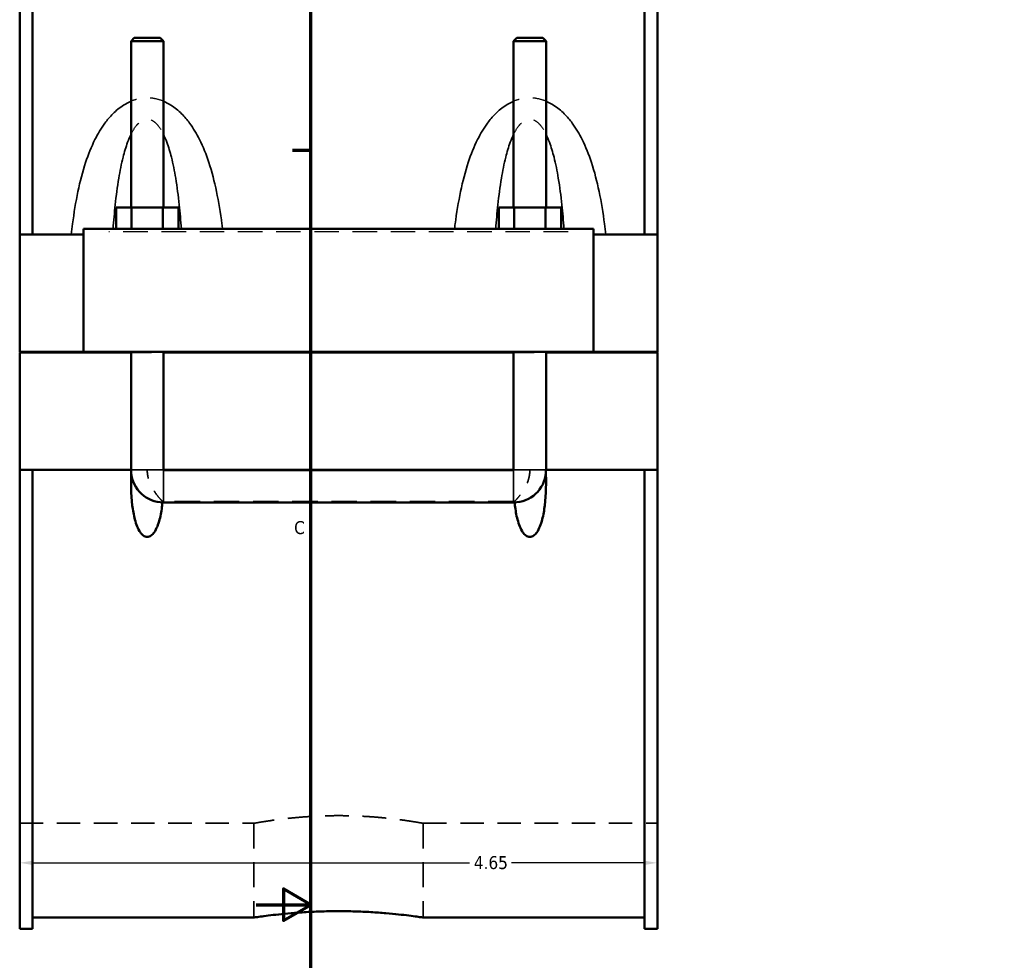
# Model space of a CAD drawing. Header units: inches. Extents: x -2.5 to 50.1, y -2.1 to 49.4.
# Tile 2 of 10: x -1.6 to 5.6, y 10.6 to 17.5. Entities that reach past the tile are written whole.
import ezdxf

# ---------------------------------------------------------------- set-up
doc = ezdxf.new("R2010")
doc.units = ezdxf.units.IN
doc.header["$MEASUREMENT"] = 0
doc.linetypes.add('DASHED', pattern=[0.2067, 0.1654, -0.0413])
for name, color, linetype, lineweight in [('Border (ANSI)', 7, 'Continuous', 70), ('Dimension (ANSI)', 7, 'Continuous', 25), ('Hidden (ANSI)', 7, 'DASHED', 35), ('Hidden Narrow (ANSI)', 7, 'DASHED', 25), ('Visible (ANSI)', 7, 'Continuous', 50), ('Visible Narrow (ANSI)', 7, 'Continuous', 35)]:
    doc.layers.add(name, color=color, linetype=linetype, lineweight=lineweight)
doc.styles.add('Note Text (ANSI)', font='tahoma.ttf')
doc.dimstyles.new('Default (ANSI)', dxfattribs={"dimtxt": 0.094488, "dimasz": 0.098425, "dimexe": 0.125, "dimexo": 0.0625, "dimgap": 0.031496, "dimtad": 0, "dimtih": 1, "dimtoh": 1, "dimrnd": 1e-08, "dimzin": 4, "dimdsep": 46, "dimtxsty": 'Note Text (ANSI)', "dimcen": 0.09, "dimdle": 0.393701, "dimclrd": 256, "dimclre": 256, "dimclrt": 5, "dimadec": 0, "dimazin": 1, "dimtfac": 1, "dimtofl": 0, "dimtmove": 0, "dimatfit": 3, "dimfxl": 1, "dimtolj": 1, "dimtzin": 4, "dimlwd": -1, "dimlwe": -1, "dimarcsym": 0})

# ---------------------------------------------------------------- blocks, each defined once
blk = doc.blocks.new('Borders Default Border')
at = {"layer": 'Border (ANSI)'}
blk.add_line((0.5, 16.5), (0.3655, 16.5), dxfattribs=at)
at = {"layer": 'Border (ANSI)', "flags": 128}
for points in [[(0.5, 1), (0.5, 21), (33.5, 21), (33.5, 1), (0.5, 1)], [(0.1, 11), (0.5, 11), (0.3, 11.1155), (0.3, 10.8845), (0.5, 11)]]:
    blk.add_lwpolyline(points, dxfattribs=at)
at = {"layer": 'Border (ANSI)', "color": 5, "true_color": 0x0000ff, "insert": (0.3779, 13.7011), "char_height": 0.0945, "attachment_point": 7, "style": 'Note Text (ANSI)'}
blk.add_mtext('C', dxfattribs=at)
blk = doc.blocks.new('*D6')
at = {"layer": 'Defpoints', "color": 0, "transparency": 16777216}
for p in [(-1.6232, 15.888), (3.0268, 15.888), (3.0268, 11.3061)]:
    blk.add_point(p, dxfattribs=at)
at = {"layer": 'Dimension (ANSI)', "transparency": 16777216}
for p, q in [((-1.6232, 15.8255), (-1.6232, 11.1811)), ((3.0268, 15.8255), (3.0268, 11.1811)), ((-1.5247, 11.3061), (1.6571, 11.3061)), ((2.9284, 11.3061), (1.9629, 11.3061))]:
    blk.add_line(p, q, dxfattribs=at)
for points in [[(-1.5247, 11.3225), (-1.5247, 11.2897), (-1.6232, 11.3061)], [(2.9284, 11.3225), (2.9284, 11.2897), (3.0268, 11.3061)]]:
    blk.add_solid(points, dxfattribs=at)
at = {"layer": 'Dimension (ANSI)', "color": 5, "transparency": 16777216, "insert": (1.6886, 11.3552), "char_height": 0.09449, "attachment_point": 1, "style": 'Note Text (ANSI)'}
blk.add_mtext('\\A1;4.65', dxfattribs=at)

msp = doc.modelspace()

# ---------------------------------------------------------------- linework, layer by layer
at = {"layer": 'Hidden (ANSI)', "ltscale": 0.897567}
for p, q in [((-0.8113, 15.0272), (-0.5751, 15.0272)), ((1.9787, 15.0272), (2.2149, 15.0272))]:
    msp.add_line(p, q, dxfattribs=at)
at = {"layer": 'Hidden (ANSI)', "ltscale": 0.151847}
for p, q in [((-0.8113, 14.0907), (-0.8113, 14.1704)), ((2.2149, 14.0907), (2.2149, 14.1704))]:
    msp.add_line(p, q, dxfattribs=at)
at = {"layer": 'Hidden (ANSI)', "ltscale": 1.123182}
msp.add_line((1.9787, 13.9405), (-0.5751, 13.9405), dxfattribs=at)
at = {"layer": 'Hidden (ANSI)', "ltscale": 1.032703}
for p, q in [((-1.6232, 11.5942), (0.0845, 11.5942)), ((1.3192, 11.5942), (3.0268, 11.5942))]:
    msp.add_line(p, q, dxfattribs=at)
at = {"layer": 'Hidden (ANSI)', "ltscale": 1.107898}
for p, q in [((0.0845, 11.5942), (0.0845, 10.9071)), ((1.3192, 11.5942), (1.3192, 10.9071))]:
    msp.add_line(p, q, dxfattribs=at)
at = {"layer": 'Hidden (ANSI)', "ltscale": 0.036756}
for centre, start, end in [((-0.5751, 14.1704), 180, 184.69338), ((1.9787, 14.1704), 355.30662, 0)]:
    msp.add_arc(centre, 0.2362, start, end, dxfattribs=at)
at = {"layer": 'Hidden (ANSI)', "ltscale": 0.549526}
for points, knots in [([(-0.5814, 13.9406), (-0.5844, 13.9437), (-0.5884, 13.9479), (-0.6001, 13.9606), (-0.6085, 13.9701), (-0.6283, 13.9948), (-0.6402, 14.0112), (-0.6643, 14.0516), (-0.6755, 14.0754), (-0.6893, 14.1225), (-0.6928, 14.1446), (-0.6932, 14.1681), (-0.6932, 14.1693), (-0.6932, 14.1704)], [1.0280109, 1.0280109, 1.0280109, 1.0280109, 1.1185893, 1.1185893, 1.2580337, 1.2580337, 1.4397222, 1.4397222, 1.6455457, 1.6455457, 1.8163794, 1.8163794, 1.8251279, 1.8251279, 1.8251279, 1.8251279]), ([(2.0968, 14.1704), (2.0968, 14.1693), (2.0968, 14.1681), (2.0965, 14.1446), (2.0929, 14.1225), (2.0791, 14.0754), (2.0679, 14.0516), (2.0439, 14.0112), (2.0319, 13.9948), (2.0121, 13.9701), (2.0038, 13.9606), (1.9921, 13.9479), (1.9881, 13.9437), (1.985, 13.9406)], [-0.0087484, -0.0087484, -0.0087484, -0.0087484, 0, 0, 0.1708338, 0.1708338, 0.3766573, 0.3766573, 0.5583457, 0.5583457, 0.6977902, 0.6977902, 0.7883685, 0.7883685, 0.7883685, 0.7883685])]:
    msp.add_open_spline(points, degree=3, knots=knots, dxfattribs=at)
at = {"layer": 'Hidden (ANSI)', "ltscale": 0.012377}
for points in [[(-0.5814, 13.9406), (-0.5816, 13.9385), (-0.5818, 13.9364), (-0.582, 13.9343)], [(1.9856, 13.9343), (1.9854, 13.9364), (1.9852, 13.9385), (1.985, 13.9406)]]:
    msp.add_open_spline(points, degree=3, dxfattribs=at)
at = {"layer": 'Hidden (ANSI)', "ltscale": 0.01191}
for points in [[(-0.5751, 13.9405), (-0.5772, 13.9405), (-0.5793, 13.9406), (-0.5814, 13.9406)], [(1.985, 13.9406), (1.9829, 13.9406), (1.9808, 13.9405), (1.9787, 13.9405)]]:
    msp.add_open_spline(points, degree=3, dxfattribs=at)
at = {"layer": 'Hidden (ANSI)', "ltscale": 1.044634}
msp.add_open_spline([(1.3192, 11.5942), (1.3192, 11.5942), (1.3154, 11.5948), (1.2998, 11.5976), (1.2878, 11.5997), (1.2563, 11.6049), (1.2367, 11.6081), (1.1914, 11.6149), (1.1657, 11.6185), (1.111, 11.6255), (1.0801, 11.6291), (1.0127, 11.636), (0.9763, 11.6392), (0.9003, 11.6445), (0.8606, 11.6466), (0.7808, 11.6494), (0.7407, 11.6501), (0.663, 11.6501), (0.6228, 11.6494), (0.543, 11.6466), (0.5034, 11.6445), (0.4273, 11.6392), (0.3909, 11.636), (0.3236, 11.6291), (0.2927, 11.6255), (0.238, 11.6185), (0.2123, 11.6149), (0.167, 11.6081), (0.1474, 11.6049), (0.1158, 11.5997), (0.1039, 11.5976), (0.0882, 11.5948), (0.0845, 11.5942), (0.0845, 11.5942)], degree=3, knots=[2.368118, 2.368118, 2.368118, 2.368118, 2.664127, 2.664127, 2.960137, 2.960137, 3.256146, 3.256146, 3.552156, 3.552156, 3.848176, 3.848176, 4.144196, 4.144196, 4.440216, 4.440216, 4.736236, 4.736236, 5.032256, 5.032256, 5.328276, 5.328276, 5.624297, 5.624297, 5.920317, 5.920317, 6.216326, 6.216326, 6.512336, 6.512336, 6.808345, 6.808345, 7.104354, 7.104354, 7.104354, 7.104354], dxfattribs=at)
at = {"layer": 'Hidden Narrow (ANSI)', "ltscale": 1.079826}
msp.add_line((2.3758, 15.9076), (-0.9722, 15.9076), dxfattribs=at)
at = {"layer": 'Hidden Narrow (ANSI)', "ltscale": 0.418131}
for points in [[(-0.5751, 16.8586), (-0.5773, 16.8596), (-0.5796, 16.8605), (-0.6037, 16.8699), (-0.6266, 16.8761), (-0.6642, 16.8816), (-0.6787, 16.8827), (-0.6932, 16.8827), (-0.7076, 16.8827), (-0.7221, 16.8816), (-0.7597, 16.8761), (-0.7826, 16.8699), (-0.8068, 16.8605), (-0.809, 16.8596), (-0.8113, 16.8586)], [(2.2149, 16.8586), (2.2127, 16.8596), (2.2104, 16.8605), (2.1863, 16.8699), (2.1634, 16.8761), (2.1258, 16.8816), (2.1113, 16.8827), (2.0968, 16.8827), (2.0824, 16.8827), (2.0679, 16.8816), (2.0303, 16.8761), (2.0074, 16.8699), (1.9832, 16.8605), (1.981, 16.8596), (1.9787, 16.8586)]]:
    msp.add_open_spline(points, degree=3, knots=[-4.0701338, -4.0701338, -4.0701338, -4.0701338, -4.0515362, -4.0515362, -3.8719331, -3.8719331, -3.761611, -3.761611, -3.761611, -3.6512888, -3.6512888, -3.4716858, -3.4716858, -3.4530881, -3.4530881, -3.4530881, -3.4530881], dxfattribs=at)
at = {"layer": 'Hidden Narrow (ANSI)', "ltscale": 0.572898}
for points in [[(-0.8113, 16.6179), (-0.8105, 16.6194), (-0.8098, 16.6209), (-0.7981, 16.6441), (-0.7861, 16.6637), (-0.764, 16.6914), (-0.7545, 16.701), (-0.7345, 16.7165), (-0.7239, 16.7222), (-0.7066, 16.7273), (-0.6999, 16.7282), (-0.6932, 16.7282), (-0.6865, 16.7282), (-0.6798, 16.7273), (-0.6624, 16.7222), (-0.6518, 16.7165), (-0.6318, 16.701), (-0.6223, 16.6914), (-0.6002, 16.6637), (-0.5882, 16.6441), (-0.5765, 16.6209), (-0.5758, 16.6194), (-0.5751, 16.6179)], [(1.9787, 16.6179), (1.9795, 16.6194), (1.9802, 16.6209), (1.9919, 16.6441), (2.0039, 16.6637), (2.026, 16.6914), (2.0355, 16.701), (2.0555, 16.7165), (2.0661, 16.7222), (2.0834, 16.7273), (2.0901, 16.7282), (2.0968, 16.7282), (2.1035, 16.7282), (2.1102, 16.7273), (2.1276, 16.7222), (2.1382, 16.7165), (2.1582, 16.701), (2.1677, 16.6914), (2.1898, 16.6637), (2.2018, 16.6441), (2.2135, 16.6209), (2.2142, 16.6194), (2.2149, 16.6179)]]:
    msp.add_open_spline(points, degree=3, knots=[3.021627, 3.021627, 3.021627, 3.021627, 3.039112, 3.039112, 3.295795, 3.295795, 3.471686, 3.471686, 3.651289, 3.651289, 3.761611, 3.761611, 3.761611, 3.871933, 3.871933, 4.051536, 4.051536, 4.227427, 4.227427, 4.48411, 4.48411, 4.501595, 4.501595, 4.501595, 4.501595], dxfattribs=at)
at = {"layer": 'Visible (ANSI)'}
for p, q in [((-1.6232, 15.888), (-1.6232, 19.2337)), ((-1.5302, 19.2337), (-1.5302, 15.888)), ((2.9338, 19.2337), (2.9338, 15.888)), ((3.0268, 15.888), (3.0268, 19.2337)), ((-0.7877, 17.3212), (-0.8113, 17.2976)), ((-0.5987, 17.3212), (-0.7877, 17.3212)), ((-0.5987, 17.3212), (-0.5751, 17.2976)), ((2.0023, 17.3212), (1.9787, 17.2976)), ((2.1913, 17.3212), (2.0023, 17.3212)), ((2.1913, 17.3212), (2.2149, 17.2976)), ((-0.8113, 17.2976), (-0.5751, 17.2976)), ((-0.8113, 17.2976), (-0.8113, 16.0848)), ((-0.5751, 17.2976), (-0.5751, 16.0848)), ((1.9787, 17.2976), (2.2149, 17.2976)), ((1.9787, 16.0848), (1.9787, 17.2976)), ((2.2149, 16.0848), (2.2149, 17.2976)), ((-0.9205, 15.9273), (-0.9205, 16.0848)), ((-0.8068, 16.0848), (-0.9205, 16.0848)), ((-0.8068, 15.9273), (-0.8068, 16.0848)), ((-0.5795, 16.0848), (-0.8068, 16.0848)), ((-0.5795, 15.9273), (-0.5795, 16.0848)), ((-0.4659, 16.0848), (-0.5795, 16.0848)), ((-0.4659, 15.9273), (-0.4659, 16.0848)), ((1.8695, 15.9273), (1.8695, 16.0848)), ((1.9832, 16.0848), (1.8695, 16.0848)), ((1.9832, 15.9273), (1.9832, 16.0848)), ((2.2105, 16.0848), (1.9832, 16.0848)), ((2.2105, 15.9273), (2.2105, 16.0848)), ((2.3241, 16.0848), (2.2105, 16.0848)), ((2.3241, 15.9273), (2.3241, 16.0848)), ((-1.6232, 15.888), (-1.1582, 15.888)), ((-1.6232, 15.0312), (-1.6232, 15.888)), ((-1.1582, 15.9273), (2.5618, 15.9273)), ((-1.1582, 15.9273), (-1.1582, 15.0312)), ((2.5618, 15.0312), (2.5618, 15.9273)), ((2.5618, 15.888), (3.0268, 15.888)), ((3.0268, 15.888), (3.0268, 15.0312)), ((-1.6232, 15.0312), (-1.1582, 15.0312)), ((-1.6232, 14.1704), (-1.6232, 15.0272)), ((-0.8113, 15.0272), (-1.6232, 15.0272)), ((-1.1582, 15.0312), (2.5618, 15.0312)), ((-0.8113, 15.0312), (-0.8113, 15.0272)), ((-0.8113, 14.1704), (-0.8113, 15.0272)), ((-0.5751, 15.0312), (-0.5751, 15.0272)), ((-0.5751, 15.0272), (-0.5751, 14.1704)), ((1.9787, 15.0272), (-0.5751, 15.0272)), ((1.9787, 15.0272), (1.9787, 15.0312)), ((1.9787, 14.1704), (1.9787, 15.0272)), ((2.2149, 15.0272), (2.2149, 15.0312)), ((2.2149, 15.0272), (2.2149, 14.1704)), ((3.0268, 15.0272), (2.2149, 15.0272)), ((2.5618, 15.0312), (3.0268, 15.0312)), ((3.0268, 15.0272), (3.0268, 14.1704)), ((-1.6232, 10.8247), (-1.6232, 14.1704)), ((-1.6232, 14.1704), (-0.8113, 14.1704)), ((-1.5302, 14.1704), (-1.5302, 10.8247)), ((-0.8113, 14.1704), (-0.8099, 14.1704)), ((-0.5764, 14.1704), (-0.5751, 14.1704)), ((-0.5751, 14.1704), (1.9787, 14.1704)), ((-0.5751, 14.1691), (1.9787, 14.1691)), ((1.9787, 14.1704), (1.9801, 14.1704)), ((2.2136, 14.1704), (2.2149, 14.1704)), ((2.2149, 14.1704), (3.0268, 14.1704)), ((2.9338, 14.1704), (2.9338, 10.8247)), ((3.0268, 10.8247), (3.0268, 14.1704)), ((-0.5751, 13.9342), (1.9787, 13.9342)), ((-1.5302, 10.9071), (0.0845, 10.9071)), ((1.3192, 10.9071), (2.9338, 10.9071)), ((-1.5302, 10.8247), (-1.6232, 10.8247)), ((3.0268, 10.8247), (2.9338, 10.8247))]:
    msp.add_line(p, q, dxfattribs=at)
for centre, start, end in [((-0.5751, 14.1704), 184.69338, 270), ((1.9787, 14.1704), 270, 355.30662)]:
    msp.add_arc(centre, 0.2362, start, end, dxfattribs=at)
for points, knots in [([(-0.582, 13.9343), (-0.5827, 13.9266), (-0.5836, 13.9189), (-0.5884, 13.8786), (-0.5942, 13.8431), (-0.6077, 13.7917), (-0.613, 13.775), (-0.6259, 13.7432), (-0.6334, 13.7282), (-0.6488, 13.7066), (-0.6561, 13.6983), (-0.6688, 13.6891), (-0.6734, 13.6865), (-0.6829, 13.683), (-0.688, 13.682), (-0.6984, 13.682), (-0.7034, 13.683), (-0.713, 13.6865), (-0.7175, 13.6891), (-0.7302, 13.6983), (-0.7375, 13.7066), (-0.753, 13.7282), (-0.7604, 13.7432), (-0.7733, 13.775), (-0.7786, 13.7917), (-0.7922, 13.8431), (-0.7979, 13.8786), (-0.8116, 13.9922), (-0.8129, 14.0804), (-0.8099, 14.1704)], [1.536348, 1.536348, 1.536348, 1.536348, 1.59688, 1.59688, 1.857561, 1.857561, 1.987902, 1.987902, 2.118242, 2.118242, 2.197381, 2.197381, 2.236951, 2.236951, 2.27652, 2.27652, 2.31609, 2.31609, 2.355659, 2.355659, 2.434798, 2.434798, 2.565139, 2.565139, 2.695479, 2.695479, 2.956161, 2.956161, 3.600838, 3.600838, 3.600838, 3.600838]), ([(-0.5764, 14.1704), (-0.5764, 14.1703), (-0.5764, 14.1701), (-0.5762, 14.1698), (-0.5761, 14.1696), (-0.5759, 14.1694), (-0.5757, 14.1693), (-0.5754, 14.1692), (-0.5752, 14.1691), (-0.5751, 14.1691)], [0.000074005, 0.000074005, 0.000074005, 0.000074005, 0.00139444, 0.00139444, 0.002772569, 0.002772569, 0.004120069, 0.004120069, 0.005440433, 0.005440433, 0.005440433, 0.005440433]), ([(1.9787, 14.1691), (1.9789, 14.1691), (1.9791, 14.1692), (1.9794, 14.1693), (1.9795, 14.1694), (1.9798, 14.1696), (1.9799, 14.1698), (1.98, 14.1701), (1.9801, 14.1703), (1.9801, 14.1704)], [0, 0, 0, 0, 0.00131483, 0.00131483, 0.002648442, 0.002648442, 0.004016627, 0.004016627, 0.005361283, 0.005361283, 0.005361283, 0.005361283]), ([(2.2136, 14.1704), (2.2165, 14.0804), (2.2152, 13.9922), (2.2016, 13.8786), (2.1958, 13.8431), (2.1823, 13.7917), (2.177, 13.775), (2.1641, 13.7432), (2.1566, 13.7282), (2.1412, 13.7066), (2.1339, 13.6983), (2.1212, 13.6891), (2.1166, 13.6865), (2.1071, 13.683), (2.102, 13.682), (2.0916, 13.682), (2.0866, 13.683), (2.077, 13.6865), (2.0725, 13.6891), (2.0598, 13.6983), (2.0525, 13.7066), (2.037, 13.7282), (2.0296, 13.7432), (2.0167, 13.775), (2.0114, 13.7917), (1.9978, 13.8431), (1.9921, 13.8786), (1.9872, 13.9189), (1.9864, 13.9266), (1.9856, 13.9343)], [0.952203, 0.952203, 0.952203, 0.952203, 1.59688, 1.59688, 1.857561, 1.857561, 1.987902, 1.987902, 2.118242, 2.118242, 2.197381, 2.197381, 2.236951, 2.236951, 2.27652, 2.27652, 2.31609, 2.31609, 2.355659, 2.355659, 2.434798, 2.434798, 2.565139, 2.565139, 2.695479, 2.695479, 2.956161, 2.956161, 3.016692, 3.016692, 3.016692, 3.016692]), ([(0.0845, 10.9071), (0.0845, 10.9071), (0.0882, 10.9077), (0.1039, 10.91), (0.1158, 10.9117), (0.1473, 10.9161), (0.1669, 10.9187), (0.2123, 10.9244), (0.2379, 10.9274), (0.2927, 10.9332), (0.3236, 10.9363), (0.391, 10.9419), (0.4274, 10.9446), (0.5034, 10.949), (0.5431, 10.9507), (0.6229, 10.9531), (0.663, 10.9536), (0.7407, 10.9536), (0.7808, 10.9531), (0.8606, 10.9507), (0.9002, 10.949), (0.9762, 10.9446), (1.0127, 10.9419), (1.08, 10.9363), (1.111, 10.9332), (1.1657, 10.9274), (1.1914, 10.9244), (1.2367, 10.9187), (1.2563, 10.9161), (1.2879, 10.9117), (1.2998, 10.91), (1.3154, 10.9077), (1.3192, 10.9071), (1.3192, 10.9071)], [2.366407, 2.366407, 2.366407, 2.366407, 2.662205, 2.662205, 2.958004, 2.958004, 3.253802, 3.253802, 3.5496, 3.5496, 3.845404, 3.845404, 4.141207, 4.141207, 4.437011, 4.437011, 4.732814, 4.732814, 5.028617, 5.028617, 5.324421, 5.324421, 5.620224, 5.620224, 5.916028, 5.916028, 6.211826, 6.211826, 6.507624, 6.507624, 6.803423, 6.803423, 7.099221, 7.099221, 7.099221, 7.099221])]:
    msp.add_open_spline(points, degree=3, knots=knots, dxfattribs=at)
at = {"layer": 'Visible Narrow (ANSI)'}
for p, q in [((-0.8062, 14.1704), (-0.5801, 14.1704)), ((-0.5751, 13.9355), (-0.5751, 14.1652)), ((1.9787, 13.9355), (1.9787, 14.1652)), ((2.2099, 14.1704), (1.9838, 14.1704))]:
    msp.add_line(p, q, dxfattribs=at)
for points, knots in [([(-0.8113, 16.8586), (-0.8303, 16.8508), (-0.8485, 16.8412), (-0.8942, 16.8123), (-0.9202, 16.7909), (-0.9652, 16.7459), (-0.9846, 16.7227), (-1.0297, 16.6612), (-1.0533, 16.6213), (-1.1009, 16.5263), (-1.1231, 16.4702), (-1.1648, 16.3442), (-1.1829, 16.2735), (-1.2145, 16.1237), (-1.2274, 16.0443), (-1.2412, 15.9387), (-1.2442, 15.9134), (-1.2471, 15.888)], [-3.453088, -3.453088, -3.453088, -3.453088, -3.295795, -3.295795, -3.039112, -3.039112, -2.80838, -2.80838, -2.456951, -2.456951, -2.005834, -2.005834, -1.469516, -1.469516, -0.888034, -0.888034, -0.705146, -0.705146, -0.705146, -0.705146]), ([(-0.1438, 15.9273), (-0.1453, 15.9396), (-0.1469, 15.9518), (-0.159, 16.0443), (-0.1718, 16.1237), (-0.2034, 16.2735), (-0.2216, 16.3442), (-0.2632, 16.4702), (-0.2855, 16.5263), (-0.333, 16.6213), (-0.3566, 16.6612), (-0.4017, 16.7227), (-0.4212, 16.7459), (-0.4661, 16.7909), (-0.4921, 16.8123), (-0.5378, 16.8412), (-0.5561, 16.8508), (-0.5751, 16.8586)], [-6.72351, -6.72351, -6.72351, -6.72351, -6.635188, -6.635188, -6.053706, -6.053706, -5.517388, -5.517388, -5.066271, -5.066271, -4.714842, -4.714842, -4.48411, -4.48411, -4.227427, -4.227427, -4.070134, -4.070134, -4.070134, -4.070134]), ([(1.9787, 16.8586), (1.9597, 16.8508), (1.9415, 16.8412), (1.8958, 16.8123), (1.8698, 16.7909), (1.8248, 16.7459), (1.8054, 16.7227), (1.7603, 16.6612), (1.7367, 16.6213), (1.6891, 16.5263), (1.6669, 16.4702), (1.6252, 16.3442), (1.6071, 16.2735), (1.5755, 16.1237), (1.5626, 16.0443), (1.5505, 15.9518), (1.549, 15.9396), (1.5475, 15.9273)], [-3.453088, -3.453088, -3.453088, -3.453088, -3.295795, -3.295795, -3.039112, -3.039112, -2.80838, -2.80838, -2.456951, -2.456951, -2.005835, -2.005835, -1.469516, -1.469516, -0.888033, -0.888033, -0.799712, -0.799712, -0.799712, -0.799712]), ([(2.6507, 15.888), (2.6479, 15.9134), (2.6448, 15.9387), (2.631, 16.0443), (2.6182, 16.1237), (2.5866, 16.2735), (2.5684, 16.3442), (2.5268, 16.4702), (2.5045, 16.5263), (2.457, 16.6213), (2.4334, 16.6612), (2.3883, 16.7227), (2.3688, 16.7459), (2.3239, 16.7909), (2.2979, 16.8123), (2.2522, 16.8412), (2.2339, 16.8508), (2.2149, 16.8586)], [-6.818076, -6.818076, -6.818076, -6.818076, -6.635189, -6.635189, -6.053706, -6.053706, -5.517387, -5.517387, -5.066271, -5.066271, -4.714842, -4.714842, -4.48411, -4.48411, -4.227427, -4.227427, -4.070134, -4.070134, -4.070134, -4.070134]), ([(-0.9421, 15.9273), (-0.9378, 15.9869), (-0.9327, 16.0459), (-0.9196, 16.1698), (-0.9112, 16.2346), (-0.8919, 16.3501), (-0.8816, 16.4015), (-0.8596, 16.4886), (-0.8487, 16.5252), (-0.8285, 16.5799), (-0.8203, 16.5996), (-0.8113, 16.6179)], [0.996893, 0.996893, 0.996893, 0.996893, 1.469516, 1.469516, 2.005834, 2.005834, 2.456951, 2.456951, 2.80838, 2.80838, 3.021627, 3.021627, 3.021627, 3.021627]), ([(-0.5751, 16.6179), (-0.5661, 16.5996), (-0.5578, 16.5799), (-0.5376, 16.5252), (-0.5267, 16.4886), (-0.5047, 16.4015), (-0.4944, 16.3501), (-0.4752, 16.2346), (-0.4668, 16.1698), (-0.4536, 16.0459), (-0.4485, 15.9869), (-0.4442, 15.9273)], [4.501595, 4.501595, 4.501595, 4.501595, 4.714842, 4.714842, 5.066271, 5.066271, 5.517388, 5.517388, 6.053706, 6.053706, 6.526329, 6.526329, 6.526329, 6.526329]), ([(1.8479, 15.9273), (1.8522, 15.9869), (1.8573, 16.0459), (1.8704, 16.1698), (1.8788, 16.2346), (1.8981, 16.3501), (1.9084, 16.4015), (1.9304, 16.4886), (1.9413, 16.5252), (1.9615, 16.5799), (1.9697, 16.5996), (1.9787, 16.6179)], [0.996893, 0.996893, 0.996893, 0.996893, 1.469516, 1.469516, 2.005835, 2.005835, 2.456951, 2.456951, 2.80838, 2.80838, 3.021627, 3.021627, 3.021627, 3.021627]), ([(2.2149, 16.6179), (2.2239, 16.5996), (2.2322, 16.5799), (2.2524, 16.5252), (2.2633, 16.4886), (2.2853, 16.4015), (2.2956, 16.3501), (2.3148, 16.2346), (2.3232, 16.1698), (2.3364, 16.0459), (2.3415, 15.9869), (2.3458, 15.9273)], [4.501595, 4.501595, 4.501595, 4.501595, 4.714842, 4.714842, 5.066271, 5.066271, 5.517387, 5.517387, 6.053706, 6.053706, 6.526329, 6.526329, 6.526329, 6.526329])]:
    msp.add_open_spline(points, degree=3, knots=knots, dxfattribs=at)

# ---------------------------------------------------------------- block references
msp.add_blockref('Borders Default Border', (0, 0))

# ---------------------------------------------------------------- dimensions: what is measured, and where the dimension line sits
at = {"layer": 'Dimension (ANSI)'}
dim = msp.add_linear_dim(base=(3.0268, 11.3061), p1=(-1.6232, 15.888), p2=(3.0268, 15.888), angle=180, dimstyle='Default (ANSI)', override={"dimgap": 0.031496, "dimtih": 0, "dimtoh": 0, "dimdec": 2, "dimtol": 0, "dimlim": 0, "dimtp": 0, "dimtm": 0, "dimtdec": 2, "dimatfit": 1}, dxfattribs=at)
dim.commit()
dim.dimension.update_dxf_attribs({"geometry": '*D6', "text_midpoint": (1.81, 11.3061), "dimtype": 160})

doc.saveas('drawing.dxf')
